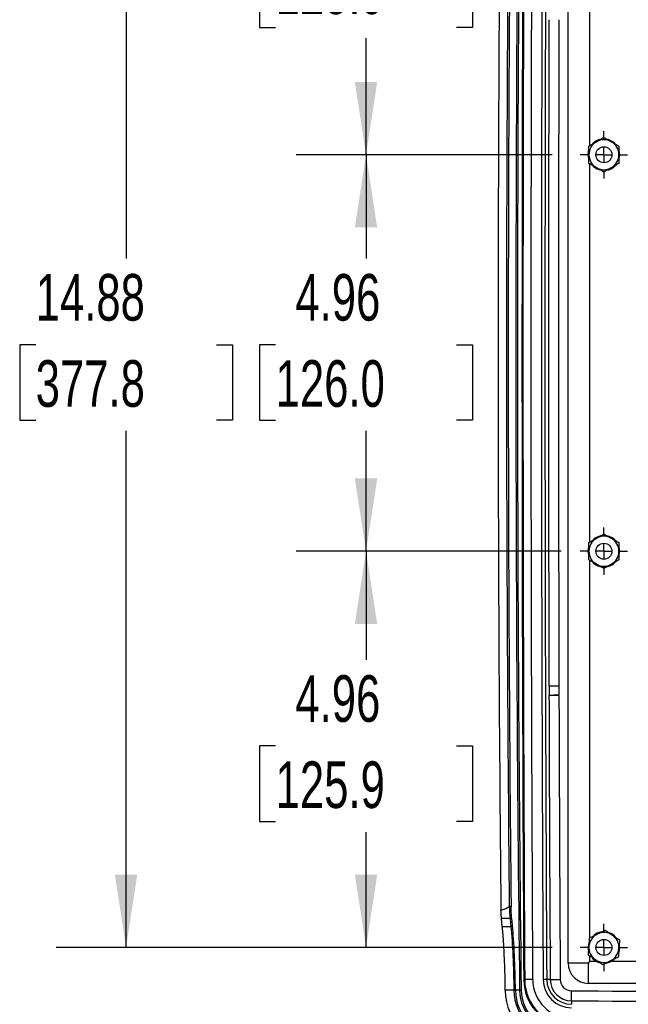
# Model space of a CAD drawing. Header units: inches. Extents: x 1.7 to 75.2, y 1.7 to 57.7.
# Tile 18 of 34: x 43.4 to 51, y 12.5 to 24.8. Entities that reach past the tile are written whole.
import ezdxf

# ---------------------------------------------------------------- set-up
doc = ezdxf.new("R2010")
doc.units = ezdxf.units.IN
doc.header["$LTSCALE"] = 7
doc.header["$MEASUREMENT"] = 0
doc.linetypes.add('CENTERX2', pattern=[0.8, 0.5, -0.1, 0.1, -0.1])
doc.layers.add('CENTER', color=40, linetype='CENTERX2')
doc.layers.add('DIMENSIONS', color=140, linetype='Continuous', lineweight=25)
doc.styles.add('SLDTEXTSTYLE0', font='TXT', dxfattribs={"width": 0.7})
doc.dimstyles.new('SLDDIMSTYLE0', dxfattribs={"dimtxt": 0.594727, "dimasz": 0.91, "dimexe": 0, "dimexo": 0.0625, "dimgap": 0.148682, "dimtad": 0, "dimtih": 1, "dimtoh": 1, "dimrnd": 1e-09, "dimzin": 12, "dimdsep": 46, "dimtxsty": 'SLDTEXTSTYLE0', "dimsah": 1, "dimcen": 0.09, "dimadec": 0, "dimazin": 3, "dimtfac": 1, "dimtofl": 0, "dimtmove": 0, "dimatfit": 3, "dimfxl": 0, "dimfrac": 2, "dimtolj": 1, "dimtzin": 12, "dimarcsym": 0})

# ---------------------------------------------------------------- blocks, each defined once
blk = doc.blocks.new('_D_12')
at = {"layer": 'DIMENSIONS'}
for p, q in [((50.073, 18.152), (46.868, 18.152)), ((47.743, 18.152), (47.743, 16.794)), ((46.612, 15.716), (46.412, 15.716)), ((46.412, 15.716), (46.412, 14.771)), ((48.874, 15.716), (49.074, 15.716)), ((49.074, 15.716), (49.074, 14.771)), ((46.412, 14.771), (46.612, 14.771)), ((49.074, 14.771), (48.874, 14.771)), ((47.743, 13.195), (47.743, 14.638)), ((50.073, 13.195), (46.868, 13.195))]:
    blk.add_line(p, q, dxfattribs=at)
for points in [[(47.743, 18.152), (47.603, 17.242), (47.883, 17.242)], [(47.743, 13.195), (47.883, 14.105), (47.603, 14.105)]]:
    blk.add_solid(points, dxfattribs=at)
at = {"layer": 'DIMENSIONS', "char_height": 0.5833, "attachment_point": 1, "style": 'SLDTEXTSTYLE0'}
for s, insert in [('4.96', (46.859, 16.601)), ('125.9', (46.612, 15.523))]:
    blk.add_mtext(s, dxfattribs=dict(at, insert=insert))
blk = doc.blocks.new('_D_13')
at = {"layer": 'DIMENSIONS'}
for p, q in [((50.073, 23.112), (46.868, 23.112)), ((47.743, 23.112), (47.743, 21.813)), ((46.612, 20.735), (46.412, 20.735)), ((46.412, 20.735), (46.412, 19.79)), ((48.874, 20.735), (49.074, 20.735)), ((49.074, 20.735), (49.074, 19.79)), ((46.412, 19.79), (46.612, 19.79)), ((49.074, 19.79), (48.874, 19.79)), ((47.743, 18.152), (47.743, 19.657)), ((50.182, 18.152), (46.868, 18.152))]:
    blk.add_line(p, q, dxfattribs=at)
for points in [[(47.743, 23.112), (47.603, 22.202), (47.883, 22.202)], [(47.743, 18.152), (47.883, 19.062), (47.603, 19.062)]]:
    blk.add_solid(points, dxfattribs=at)
at = {"layer": 'DIMENSIONS', "char_height": 0.5833, "attachment_point": 1, "style": 'SLDTEXTSTYLE0'}
for s, insert in [('4.96', (46.859, 21.62)), ('126.0', (46.612, 20.542))]:
    blk.add_mtext(s, dxfattribs=dict(at, insert=insert))
blk = doc.blocks.new('_D_14')
at = {"layer": 'DIMENSIONS'}
for p, q in [((50.182, 28.07), (46.868, 28.07)), ((47.743, 28.07), (47.743, 26.726)), ((46.612, 25.648), (46.412, 25.648)), ((46.412, 25.648), (46.412, 24.703)), ((48.874, 25.648), (49.074, 25.648)), ((49.074, 25.648), (49.074, 24.703)), ((46.412, 24.703), (46.612, 24.703)), ((49.074, 24.703), (48.874, 24.703)), ((47.743, 23.112), (47.743, 24.569)), ((50.073, 23.112), (46.868, 23.112))]:
    blk.add_line(p, q, dxfattribs=at)
for points in [[(47.743, 28.07), (47.603, 27.16), (47.883, 27.16)], [(47.743, 23.112), (47.883, 24.022), (47.603, 24.022)]]:
    blk.add_solid(points, dxfattribs=at)
at = {"layer": 'DIMENSIONS', "char_height": 0.5833, "attachment_point": 1, "style": 'SLDTEXTSTYLE0'}
for s, insert in [('4.96', (46.859, 26.533)), ('125.9', (46.612, 25.455))]:
    blk.add_mtext(s, dxfattribs=dict(at, insert=insert))
blk = doc.blocks.new('_D_15')
at = {"layer": 'DIMENSIONS'}
for p, q in [((50.073, 28.07), (43.866, 28.07)), ((44.741, 28.07), (44.741, 21.813)), ((43.61, 20.735), (43.41, 20.735)), ((43.41, 20.735), (43.41, 19.79)), ((45.872, 20.735), (46.072, 20.735)), ((46.072, 20.735), (46.072, 19.79)), ((43.41, 19.79), (43.61, 19.79)), ((46.072, 19.79), (45.872, 19.79)), ((44.741, 13.195), (44.741, 19.657)), ((50.073, 13.195), (43.866, 13.195))]:
    blk.add_line(p, q, dxfattribs=at)
for points in [[(44.741, 28.07), (44.601, 27.16), (44.881, 27.16)], [(44.741, 13.195), (44.881, 14.105), (44.601, 14.105)]]:
    blk.add_solid(points, dxfattribs=at)
at = {"layer": 'DIMENSIONS', "char_height": 0.5833, "attachment_point": 1, "style": 'SLDTEXTSTYLE0'}
for s, insert in [('14.88', (43.61, 21.62)), ('377.8', (43.61, 20.542))]:
    blk.add_mtext(s, dxfattribs=dict(at, insert=insert))
blk = doc.blocks.new('SW_CENTERMARKSYMBOL_7')
at = {"layer": 'CENTER', "color": 0}
for p, q in [((0, 0.2), (0, 0.297)), ((-0.2, 0), (-0.297, 0)), ((0, 0), (-0.1, 0)), ((0, 0), (0, 0.1)), ((0, 0), (0, -0.1)), ((0, 0), (0.1, 0)), ((0.2, 0), (0.297, 0)), ((0, -0.2), (0, -0.297))]:
    blk.add_line(p, q, dxfattribs=at)
blk = doc.blocks.new('SW_CENTERMARKSYMBOL_8')
at = {"layer": 'CENTER', "color": 0}
for p, q in [((0, 0.2), (0, 0.297)), ((-0.2, 0), (-0.297, 0)), ((0, 0), (-0.1, 0)), ((0, 0), (0, 0.1)), ((0, 0), (0, -0.1)), ((0, 0), (0.1, 0)), ((0.2, 0), (0.297, 0)), ((0, -0.2), (0, -0.297))]:
    blk.add_line(p, q, dxfattribs=at)
blk = doc.blocks.new('SW_CENTERMARKSYMBOL_9')
at = {"layer": 'CENTER', "color": 0}
for p, q in [((0, 0.2), (0, 0.297)), ((-0.2, 0), (-0.297, 0)), ((0, 0), (-0.1, 0)), ((0, 0), (0, 0.1)), ((0, 0), (0, -0.1)), ((0, 0), (0.1, 0)), ((0.2, 0), (0.297, 0)), ((0, -0.2), (0, -0.297))]:
    blk.add_line(p, q, dxfattribs=at)

msp = doc.modelspace()

# ---------------------------------------------------------------- linework, layer by layer
for p, q in [((50.271, 12.999), (50.271, 28.265)), ((50.543, 23.227), (50.543, 27.955)), ((50.523, 23.112), (50.528, 23.159)), ((50.543, 18.267), (50.543, 22.998)), ((50.523, 18.152), (50.527, 18.196)), ((50.543, 13.318), (50.543, 18.038)), ((50.032, 16.349), (50.157, 16.35)), ((50.032, 16.349), (50.032, 16.349)), ((49.544, 13.559), (49.438, 13.559)), ((49.555, 13.454), (49.448, 13.454)), ((50.543, 13.018), (50.543, 13.088)), ((50.524, 12.999), (50.271, 12.999)), ((50.524, 12.746), (50.524, 12.999)), ((50.632, 13.018), (50.543, 13.018)), ((55.757, 13.018), (50.806, 13.018)), ((49.728, 12.793), (49.716, 12.793)), ((49.828, 12.794), (49.728, 12.793)), ((50.004, 12.795), (49.959, 12.794)), ((50.048, 12.795), (50.004, 12.795)), ((50.048, 12.795), (50.172, 12.795)), ((71.415, 12.746), (50.524, 12.746)), ((49.592, 12.659), (49.485, 12.659)), ((49.485, 12.657), (49.485, 12.659)), ((49.592, 12.659), (49.592, 12.658)), ((49.592, 12.658), (49.612, 12.659)), ((49.664, 12.659), (49.612, 12.659)), ((49.612, 12.659), (49.612, 12.659)), ((49.684, 12.659), (49.664, 12.659)), ((50.314, 12.528), (50.315, 12.653)), ((50.314, 12.528), (50.314, 12.484))]:
    msp.add_line(p, q)
at = {"flags": 128}
for points in [[(50.531, 23.055), (50.53, 23.059), (50.523, 23.112)], [(50.531, 18.095), (50.53, 18.099), (50.523, 18.152)], [(49.448, 13.454), (49.442, 13.513), (49.438, 13.559)], [(49.544, 13.559), (49.55, 13.5), (49.555, 13.454)], [(49.574, 13.469), (49.569, 13.527), (49.564, 13.573)]]:
    msp.add_lwpolyline(points, dxfattribs=at)
for centre in [(50.719, 23.112), (50.719, 18.152), (50.719, 13.195)]:
    msp.add_circle(centre, 0.1)
for centre, radius, start, end in [((726.053, 20.632), 676.436, 179.324637, 180.675363), ((726.053, 20.632), 676.416, 179.324637, 180.675363), ((1450.216, 20.632), 1400.522, 179.679286, 180.320714), ((1450.216, 20.632), 1400.51, 179.679286, 180.320714), ((1450.216, 20.632), 1400.411, 179.679286, 180.320714), ((1450.216, 20.632), 1400.279, 179.679286, 180.320714), ((1450.216, 20.632), 1400.235, 179.679286, 180.320714), ((726.053, 20.632), 676.658, 179.409854, 180.590146), ((726.053, 20.632), 676.553, 179.413449, 180.586551), ((726.053, 20.632), 676.531, 179.413603, 180.586397), ((1450.216, 20.632), 1400.191, 179.829382, 180.170618), ((1450.216, 20.632), 1400.066, 179.829382, 180.170618), ((50.719, 23.112), 0.197, 105.2345, 136.4162), ((50.719, 23.112), 0.188, 60, 120), ((50.719, 23.112), 0.197, 42.2871, 73.9223), ((50.719, 23.112), 0.188, 120, 180), ((50.719, 23.112), 0.188, 0, 60), ((50.719, 23.112), 0.197, 346.2998, 15.6098), ((50.719, 23.112), 0.188, 180, 240), ((50.719, 23.112), 0.188, 300, 0), ((50.719, 23.112), 0.197, 225.7761, 253.6097), ((50.719, 23.112), 0.188, 240, 300), ((50.719, 23.112), 0.197, 284.1147, 315.2197), ((50.719, 18.152), 0.188, 120, 180), ((50.719, 18.152), 0.197, 105.2345, 136.4162), ((50.719, 18.152), 0.188, 60, 120), ((50.719, 18.152), 0.197, 42.2871, 73.9223), ((50.719, 18.152), 0.188, 0, 60), ((50.719, 18.152), 0.188, 180, 240), ((50.719, 18.152), 0.188, 300, 0), ((50.719, 18.152), 0.197, 346.2998, 15.6098), ((50.719, 18.152), 0.197, 225.7761, 253.6097), ((50.719, 18.152), 0.188, 240, 300), ((50.719, 18.152), 0.197, 284.1147, 315.2197), ((50.032, 16.349), 0.000343, 0.1753, 60.0229), ((1450.216, 20.632), 1400.191, 180.175266, 180.320714), ((50.032, 16.349), 0.125, 0.1753, 3.0051), ((1450.216, 20.632), 1400.066, 180.175266, 180.320714), ((50.719, 13.195), 0.188, 115.781, 175.781), ((50.719, 13.195), 0.197, 99.4419, 130.6085), ((50.719, 13.195), 0.188, 55.781, 115.781), ((50.719, 13.195), 0.197, 41.9688, 69.5112), ((50.719, 13.195), 0.188, 355.781, 55.781), ((50.719, 13.195), 0.197, 161.8967, 193.744), ((50.719, 13.195), 0.188, 175.781, 235.781), ((50.719, 13.195), 0.187, 295.781, 355.781), ((50.719, 13.195), 0.197, 341.0765, 12.2749), ((50.719, 13.195), 0.197, 222.103, 251.1825), ((50.524, 12.999), 0.253, 180, 270), ((50.719, 13.195), 0.187, 235.781, 295.781), ((50.719, 13.195), 0.197, 278.1297, 309.7431), ((50.316, 12.796), 0.6, 180.3207, 269.71), ((50.316, 12.796), 0.588, 180.3207, 269.71), ((50.316, 12.796), 0.488, 180.3207, 269.71), ((50.316, 12.796), 0.357, 180.3207, 269.71), ((50.316, 12.796), 0.312, 180.3207, 269.71), ((50.316, 12.796), 0.268, 180.3207, 269.71), ((50.316, 12.796), 0.143, 180.3207, 269.71), ((50.196, 12.665), 0.711, 180.6754, 269.3753), ((50.196, 12.665), 0.604, 180.6754, 269.3753), ((50.196, 12.665), 0.584, 180.6754, 269.3753), ((50.196, 12.665), 0.532, 180.6754, 269.3753), ((50.196, 12.665), 0.512, 180.6754, 269.3753), ((60.969, 2117.533), 2104.907, 269.709988, 269.857058), ((60.969, 2117.533), 2105.032, 269.709988, 269.857058)]:
    msp.add_arc(centre, radius, start, end)
for points, knots in [([(50.626, 23.275), (50.641, 23.283), (50.655, 23.292), (50.686, 23.31), (50.702, 23.319), (50.719, 23.329)], [0, 0, 0, 0, 0.5, 0.5, 1, 1, 1, 1]), ([(50.719, 23.329), (50.737, 23.319), (50.753, 23.31), (50.783, 23.292), (50.798, 23.283), (50.813, 23.275)], [0, 0, 0, 0, 0.5, 0.5, 1, 1, 1, 1]), ([(50.532, 23.221), (50.549, 23.231), (50.565, 23.24), (50.596, 23.257), (50.611, 23.266), (50.626, 23.275)], [0, 0, 0, 0, 0.5, 0.5, 1, 1, 1, 1]), ([(50.532, 23.112), (50.532, 23.13), (50.532, 23.147), (50.532, 23.182), (50.532, 23.2), (50.532, 23.221)], [0, 0, 0, 0, 0.5, 0.5, 1, 1, 1, 1]), ([(50.813, 23.275), (50.828, 23.266), (50.843, 23.257), (50.874, 23.24), (50.889, 23.231), (50.907, 23.221)], [0, 0, 0, 0, 0.5, 0.5, 1, 1, 1, 1]), ([(50.907, 23.221), (50.907, 23.2), (50.907, 23.182), (50.907, 23.147), (50.907, 23.13), (50.907, 23.112)], [0, 0, 0, 0, 0.5, 0.5, 1, 1, 1, 1]), ([(50.532, 23.004), (50.532, 23.024), (50.532, 23.042), (50.532, 23.078), (50.532, 23.095), (50.532, 23.112)], [0, 0, 0, 0, 0.5, 0.5, 1, 1, 1, 1]), ([(50.907, 23.112), (50.907, 23.095), (50.907, 23.078), (50.907, 23.042), (50.907, 23.024), (50.907, 23.004)], [0, 0, 0, 0, 0.5, 0.5, 1, 1, 1, 1]), ([(50.626, 22.95), (50.611, 22.959), (50.596, 22.967), (50.565, 22.985), (50.549, 22.994), (50.532, 23.004)], [0, 0, 0, 0, 0.5, 0.5, 1, 1, 1, 1]), ([(50.719, 22.896), (50.702, 22.906), (50.686, 22.915), (50.655, 22.933), (50.641, 22.941), (50.626, 22.95)], [0, 0, 0, 0, 0.5, 0.5, 1, 1, 1, 1]), ([(50.813, 22.95), (50.798, 22.941), (50.783, 22.933), (50.753, 22.915), (50.737, 22.906), (50.719, 22.896)], [0, 0, 0, 0, 0.5, 0.5, 1, 1, 1, 1]), ([(50.907, 23.004), (50.889, 22.994), (50.874, 22.985), (50.843, 22.967), (50.828, 22.959), (50.813, 22.95)], [0, 0, 0, 0, 0.5, 0.5, 1, 1, 1, 1]), ([(50.626, 18.315), (50.641, 18.323), (50.655, 18.332), (50.686, 18.35), (50.702, 18.359), (50.719, 18.369)], [0, 0, 0, 0, 0.5, 0.5, 1, 1, 1, 1]), ([(50.719, 18.369), (50.737, 18.359), (50.753, 18.35), (50.783, 18.332), (50.798, 18.323), (50.813, 18.315)], [0, 0, 0, 0, 0.5, 0.5, 1, 1, 1, 1]), ([(50.532, 18.261), (50.549, 18.271), (50.565, 18.28), (50.596, 18.297), (50.611, 18.306), (50.626, 18.315)], [0, 0, 0, 0, 0.5, 0.5, 1, 1, 1, 1]), ([(50.532, 18.152), (50.532, 18.17), (50.532, 18.187), (50.532, 18.222), (50.532, 18.24), (50.532, 18.261)], [0, 0, 0, 0, 0.5, 0.5, 1, 1, 1, 1]), ([(50.813, 18.315), (50.828, 18.306), (50.843, 18.297), (50.874, 18.28), (50.889, 18.271), (50.907, 18.261)], [0, 0, 0, 0, 0.5, 0.5, 1, 1, 1, 1]), ([(50.907, 18.261), (50.907, 18.24), (50.907, 18.222), (50.907, 18.187), (50.907, 18.17), (50.907, 18.152)], [0, 0, 0, 0, 0.5, 0.5, 1, 1, 1, 1]), ([(50.532, 18.044), (50.532, 18.064), (50.532, 18.082), (50.532, 18.118), (50.532, 18.135), (50.532, 18.152)], [0, 0, 0, 0, 0.5, 0.5, 1, 1, 1, 1]), ([(50.907, 18.152), (50.907, 18.135), (50.907, 18.118), (50.907, 18.082), (50.907, 18.064), (50.907, 18.044)], [0, 0, 0, 0, 0.5, 0.5, 1, 1, 1, 1]), ([(50.626, 17.99), (50.611, 17.999), (50.596, 18.007), (50.565, 18.025), (50.549, 18.034), (50.532, 18.044)], [0, 0, 0, 0, 0.5, 0.5, 1, 1, 1, 1]), ([(50.719, 17.936), (50.702, 17.946), (50.686, 17.955), (50.655, 17.973), (50.641, 17.981), (50.626, 17.99)], [0, 0, 0, 0, 0.5, 0.5, 1, 1, 1, 1]), ([(50.813, 17.99), (50.798, 17.981), (50.783, 17.973), (50.753, 17.955), (50.737, 17.946), (50.719, 17.936)], [0, 0, 0, 0, 0.5, 0.5, 1, 1, 1, 1]), ([(50.907, 18.044), (50.889, 18.034), (50.874, 18.025), (50.843, 18.007), (50.828, 17.999), (50.813, 17.99)], [0, 0, 0, 0, 0.5, 0.5, 1, 1, 1, 1]), ([(50.157, 16.463), (50.141, 16.463), (50.125, 16.463), (50.096, 16.463), (50.082, 16.463), (50.048, 16.463), (50.034, 16.463), (50.032, 16.463)], [0, 0, 0, 0, 0.25, 0.25, 0.5, 0.5, 1, 1, 1, 1]), ([(50.032, 16.349), (50.034, 16.351), (50.048, 16.352), (50.094, 16.354), (50.125, 16.355), (50.157, 16.356)], [0, 0, 0, 0, 0.5, 0.5, 1, 1, 1, 1]), ([(49.431, 13.663), (49.437, 13.665), (49.449, 13.668), (49.465, 13.673), (49.48, 13.679), (49.494, 13.684), (49.506, 13.69), (49.517, 13.695), (49.527, 13.701), (49.533, 13.705), (49.535, 13.706)], [0, 0, 0, 0, 0.164644, 0.317654, 0.459136, 0.589223, 0.708086, 0.81595, 0.913117, 1, 1, 1, 1]), ([(49.557, 13.708), (49.557, 13.708), (49.557, 13.708), (49.556, 13.708), (49.555, 13.708), (49.554, 13.708), (49.552, 13.708), (49.55, 13.708), (49.549, 13.707), (49.547, 13.707), (49.545, 13.707), (49.543, 13.707), (49.541, 13.707), (49.539, 13.707), (49.538, 13.707), (49.537, 13.707)], [0, 0, 0, 0, 0.091173, 0.180001, 0.266481, 0.350547, 0.432145, 0.511293, 0.588088, 0.662596, 0.734806, 0.804675, 0.872165, 0.937265, 1, 1, 1, 1]), ([(49.438, 13.559), (49.438, 13.561), (49.437, 13.566), (49.436, 13.574), (49.436, 13.581), (49.435, 13.589), (49.435, 13.598), (49.434, 13.608), (49.433, 13.62), (49.432, 13.634), (49.432, 13.648), (49.431, 13.658), (49.431, 13.663)], [0, 0, 0, 0, 0.081467, 0.163061, 0.244916, 0.327165, 0.409939, 0.493366, 0.620428, 0.74689, 0.873248, 1, 1, 1, 1]), ([(49.485, 12.659), (49.485, 12.666), (49.485, 12.681), (49.485, 12.702), (49.484, 12.724), (49.484, 12.746), (49.484, 12.767), (49.483, 12.789), (49.483, 12.81), (49.482, 12.832), (49.482, 12.853), (49.48, 12.904), (49.478, 12.984), (49.473, 13.09), (49.468, 13.191), (49.463, 13.266), (49.46, 13.317), (49.458, 13.346), (49.455, 13.374), (49.453, 13.402), (49.451, 13.428), (49.449, 13.446), (49.448, 13.454)], [0, 0, 0, 0, 0.0245897, 0.0491509, 0.0736934, 0.0982266, 0.1227602, 0.1473039, 0.1718673, 0.1964599, 0.2210913, 0.2457711, 0.3723658, 0.4993408, 0.6261709, 0.753248, 0.7944134, 0.8355031, 0.8765618, 0.9176344, 0.9587656, 1, 1, 1, 1]), ([(49.555, 13.454), (49.565, 13.351), (49.574, 13.226), (49.587, 12.953), (49.591, 12.806), (49.592, 12.659)], [0, 0, 0, 0, 0.5, 0.5, 1, 1, 1, 1]), ([(49.612, 12.659), (49.611, 12.809), (49.606, 12.959), (49.594, 13.236), (49.585, 13.363), (49.574, 13.469)], [0, 0, 0, 0, 0.5, 0.5, 1, 1, 1, 1]), ([(50.532, 13.209), (50.534, 13.226), (50.535, 13.243), (50.538, 13.278), (50.539, 13.297), (50.54, 13.317)], [0, 0, 0, 0, 0.5, 0.5, 1, 1, 1, 1]), ([(50.54, 13.317), (50.558, 13.325), (50.575, 13.333), (50.607, 13.349), (50.622, 13.356), (50.638, 13.364)], [0, 0, 0, 0, 0.5, 0.5, 1, 1, 1, 1]), ([(50.638, 13.364), (50.653, 13.371), (50.669, 13.379), (50.701, 13.394), (50.717, 13.402), (50.735, 13.411)], [0, 0, 0, 0, 0.5, 0.5, 1, 1, 1, 1]), ([(50.735, 13.411), (50.752, 13.399), (50.767, 13.389), (50.796, 13.369), (50.81, 13.36), (50.825, 13.35)], [0, 0, 0, 0, 0.5, 0.5, 1, 1, 1, 1]), ([(50.825, 13.35), (50.839, 13.34), (50.853, 13.33), (50.883, 13.311), (50.898, 13.3), (50.914, 13.289)], [0, 0, 0, 0, 0.5, 0.5, 1, 1, 1, 1]), ([(50.524, 13.101), (50.526, 13.121), (50.527, 13.139), (50.53, 13.174), (50.531, 13.191), (50.532, 13.209)], [0, 0, 0, 0, 0.5, 0.5, 1, 1, 1, 1]), ([(50.906, 13.181), (50.905, 13.164), (50.904, 13.147), (50.901, 13.111), (50.9, 13.093), (50.898, 13.073)], [0, 0, 0, 0, 0.5, 0.5, 1, 1, 1, 1]), ([(50.914, 13.289), (50.913, 13.269), (50.911, 13.251), (50.909, 13.215), (50.908, 13.198), (50.906, 13.181)], [0, 0, 0, 0, 0.5, 0.5, 1, 1, 1, 1]), ([(50.614, 13.04), (50.6, 13.05), (50.585, 13.059), (50.556, 13.079), (50.541, 13.089), (50.524, 13.101)], [0, 0, 0, 0, 0.5, 0.5, 1, 1, 1, 1]), ([(50.898, 13.073), (50.88, 13.064), (50.864, 13.056), (50.832, 13.041), (50.817, 13.034), (50.801, 13.026)], [0, 0, 0, 0, 0.5, 0.5, 1, 1, 1, 1]), ([(50.703, 12.979), (50.687, 12.99), (50.672, 13), (50.642, 13.02), (50.628, 13.03), (50.614, 13.04)], [0, 0, 0, 0, 0.5, 0.5, 1, 1, 1, 1]), ([(50.801, 13.026), (50.785, 13.018), (50.77, 13.011), (50.738, 12.996), (50.722, 12.988), (50.703, 12.979)], [0, 0, 0, 0, 0.5, 0.5, 1, 1, 1, 1])]:
    msp.add_open_spline(points, degree=3, knots=knots)
for points in [[(50.032, 16.463), (50.032, 16.425), (50.032, 16.387), (50.032, 16.349)], [(50.157, 16.356), (50.157, 16.392), (50.157, 16.427), (50.157, 16.463)], [(50.032, 16.349), (50.032, 16.349), (50.032, 16.349), (50.032, 16.349)], [(49.535, 13.706), (49.536, 13.707), (49.536, 13.707), (49.537, 13.707)], [(49.537, 13.707), (49.538, 13.652), (49.541, 13.599), (49.544, 13.559)], [(49.564, 13.573), (49.561, 13.609), (49.558, 13.658), (49.557, 13.708)], [(49.544, 13.559), (49.549, 13.559), (49.559, 13.563), (49.564, 13.57), (49.564, 13.573)], [(49.555, 13.454), (49.56, 13.455), (49.57, 13.458), (49.574, 13.465), (49.574, 13.469)], [(50.524, 12.999), (50.531, 13.006), (50.537, 13.013), (50.543, 13.018)], [(49.592, 12.659), (49.597, 12.659), (49.607, 12.659), (49.612, 12.659), (49.612, 12.659)]]:
    msp.add_open_spline(points, degree=3)

# ---------------------------------------------------------------- block references
at = {"layer": 'CENTER'}
for name, p in [('SW_CENTERMARKSYMBOL_7', (50.719, 23.112)), ('SW_CENTERMARKSYMBOL_8', (50.719, 18.152)), ('SW_CENTERMARKSYMBOL_9', (50.719, 13.195))]:
    msp.add_blockref(name, p, dxfattribs=at)

# ---------------------------------------------------------------- dimensions: what is measured, and where the dimension line sits
at = {"layer": 'DIMENSIONS'}
for base, p1, p2, picture, middle in [((44.740827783, 28.069803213), (50.422515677, 13.194803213), (50.422515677, 28.069803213), '_D_15', (44.740827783, 20.734889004)), ((47.743, 28.07), (50.423, 23.112), (50.532, 28.07), '_D_14', (47.743, 25.648)), ((47.743, 23.112), (50.532, 18.152), (50.423, 23.112), '_D_13', (47.743, 20.735)), ((47.743, 18.152), (50.423, 13.195), (50.423, 18.152), '_D_12', (47.743, 15.716))]:
    dim = msp.add_linear_dim(base=base, p1=p1, p2=p2, angle=90, dimstyle='SLDDIMSTYLE0', dxfattribs=at)
    dim.commit()
    dim.dimension.update_dxf_attribs({"geometry": picture, "text_midpoint": middle, "dimtype": 160})

doc.saveas('drawing.dxf')
